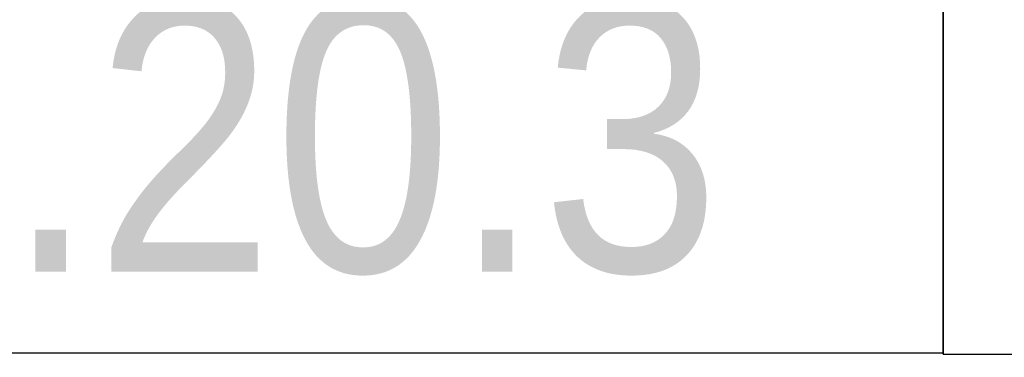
# Model space of a CAD drawing. Header units: millimetres. Extents: x -111 to 116289, y -9307 to 73893.
# Tile 90 of 129: x 64205 to 65115, y 35432 to 35744. Entities that reach past the tile are written whole.
import ezdxf
from ezdxf.enums import TextEntityAlignment as Align

# ---------------------------------------------------------------- set-up
doc = ezdxf.new("R2018")
doc.units = ezdxf.units.MM
doc.set_wipeout_variables(frame=1)
doc.layers.add('КИП_выноска', color=6, linetype='Continuous', lineweight=25)
doc.styles.add('Arial', font='arial.ttf', dxfattribs={"width": 0.85, "height": 350})
doc.styles.add('GOST 2.304', font='simplex.shx', dxfattribs={"width": 0.65, "oblique": 15})
doc.styles.get("Standard").update_dxf_attribs({"font": 'arial.ttf'})

# ---------------------------------------------------------------- blocks, each defined once
blk = doc.blocks.new('*U190')
at = {"color": 0, "linetype": 'Continuous', "lineweight": 30, "ltscale": 75, "width": 0.85, "flags": 104}
blk.add_attdef('ПРИМЕЧАНИЕ_1', text='', height=2.5, dxfattribs=at).set_placement((8, 3.6106), align=Align.BOTTOM_CENTER)
at = {"color": 0, "lineweight": 30, "style": 'GOST 2.304', "width": 0.85}
for tag, p in [('ИМЯ_КАБЕЛЯ_2', (8, -7.5)), ('ИМЯ_КАБЕЛЯ_3', (8, -12.5)), ('ИМЯ_КАБЕЛЯ_4', (8, -17.5)), ('ИМЯ_КАБЕЛЯ_5', (8, -22.5)), ('ИМЯ_КАБЕЛЯ_6', (8, -27.5)), ('ИМЯ_КАБЕЛЯ_7', (8, -32.5)), ('ИМЯ_КАБЕЛЯ_8', (8, -37.5)), ('ИМЯ_КАБЕЛЯ_9', (8, -42.5))]:
    blk.add_attdef(tag, text='', height=2.5, dxfattribs=at).set_placement(p, align=Align.BOTTOM_CENTER)
at = {"color": 0, "lineweight": 30, "width": 0.85, "flags": 104}
blk.add_attdef('ПРИМЕЧАНИЕ_2', text='', height=2.5, dxfattribs=at).set_placement((8, -7.5301), align=Align.BOTTOM_CENTER)
at = {"linetype": 'Continuous'}
blk.add_wipeout([(0, 2.5), (16, 2.5), (16, -2.5), (0, -2.5)], dxfattribs=at)
at = {"color": 0}
blk.add_line((0, -2.5), (0, 0), dxfattribs=at)
at = {"color": 0, "linetype": 'Continuous'}
blk.add_lwpolyline([(0, -2.5), (16, -2.5), (16, 2.5), (0, 2.5)], close=True, dxfattribs=at)
at = {"color": 0, "lineweight": 30, "style": 'GOST 2.304', "width": 0.85}
blk.add_attdef('ИМЯ_КАБЕЛЯ_1', text='', height=2.5, dxfattribs=at).set_placement((8, -2.5), align=Align.BOTTOM_CENTER)

msp = doc.modelspace()

# ---------------------------------------------------------------- block references
at = {"layer": 'КИП_выноска'}
ref = msp.add_blockref('*U190', (63458.35, 36184.81), dxfattribs=dict(at, xscale=100, yscale=100, zscale=100))
lines = msp.add_mtext('\\W0.8500;', dxfattribs={"layer": '0', "color": 0, "lineweight": 30, "insert": (64258.35, 35431.8), "char_height": 2.5, "attachment_point": 1})
ref.add_attrib('ПРИМЕЧАНИЕ_2', '', (64258.35, 35431.8), dxfattribs={"flags": 104}).embed_mtext(lines)

# ---------------------------------------------------------------- next in the draw order: block references
ref = msp.add_blockref('*U190', (63458.35, 35685.83), dxfattribs=dict(at, xscale=100, yscale=100, zscale=100))
ref.add_attrib('ИМЯ_КАБЕЛЯ_1', 'LS1.20.3', dxfattribs={"layer": '0', "color": 0, "lineweight": 30, "height": 250, "style": 'Arial', "width": 0.85}).set_placement((64258.35, 35435.83), align=Align.BOTTOM_CENTER)

# ---------------------------------------------------------------- next in the draw order: block references
at = {"layer": 'КИП_выноска', "xscale": 100, "yscale": 100, "zscale": 100}
msp.add_blockref('*U190', (65058.35, 35684.81), dxfattribs=at)

doc.saveas('drawing.dxf')
